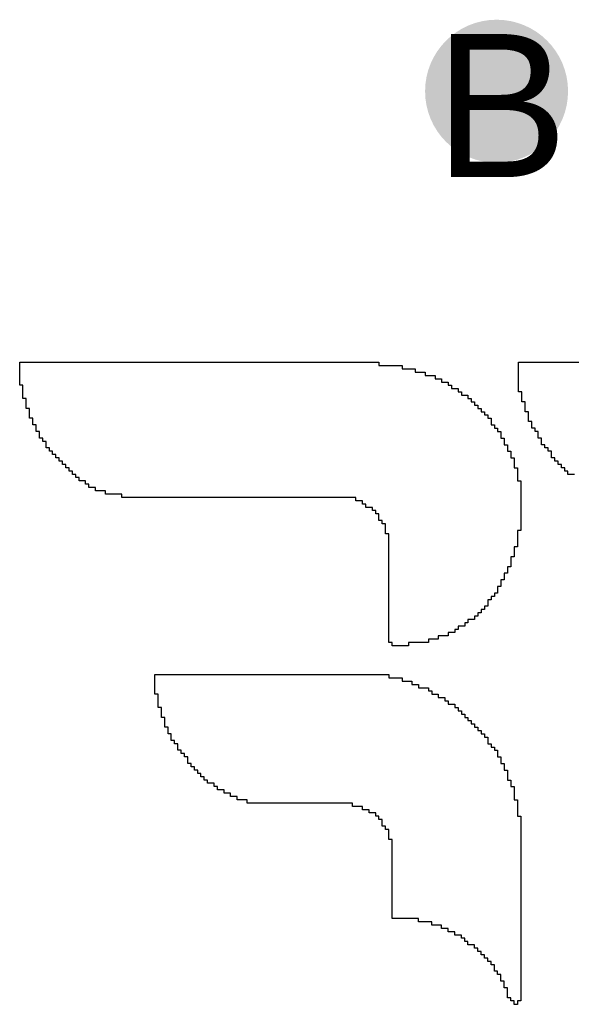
# Model space of a CAD drawing. Header units: millimetres. Extents: x -1.67 to 3.42, y -2.81 to 3.27.
# Tile 13 of 37: x 0.6048 to 0.682, y 0.3974 to 0.535. Entities that reach past the tile are written whole.
import ezdxf

# ---------------------------------------------------------------- set-up
doc = ezdxf.new("R2010")
doc.units = ezdxf.units.MM
doc.header["$MEASUREMENT"] = 0
for name, color, linetype in [('BottomLayer', 5, 'Continuous'), ('DrillDrawing', 1, 'Continuous'), ('TopLayer', 1, 'Continuous'), ('TopOverlay', 2, 'Continuous'), ('TopSolder', 216, 'Continuous')]:
    doc.layers.add(name, color=color, linetype=linetype)
doc.styles.add('Arial', font='arial.ttf', dxfattribs={"height": 0.2})

msp = doc.modelspace()

# ---------------------------------------------------------------- hatches: boundary and pattern name
at = {"layer": 'BottomLayer'}
h = msp.add_hatch(color=5, dxfattribs=at)
edge = h.paths.add_edge_path()
edge.add_arc((0.6715, 0.525), 0.01, 0, 360)
at = {"layer": 'TopLayer'}
h = msp.add_hatch(color=1, dxfattribs=at)
edge = h.paths.add_edge_path()
edge.add_arc((0.6715, 0.525), 0.01, 0, 360)
at = {"layer": 'TopSolder'}
h = msp.add_hatch(color=216, dxfattribs=at)
edge = h.paths.add_edge_path()
edge.add_arc((0.6715, 0.525), 0.006, 0, 360)

# ---------------------------------------------------------------- linework, layer by layer
at = {"layer": 'TopOverlay'}
for p, q in [((0.60479, 0.48666), (0.60479, 0.48712)), ((0.60479, 0.48712), (0.65505, 0.48712)), ((0.60479, 0.4862), (0.60479, 0.48666)), ((0.60479, 0.48573), (0.60479, 0.4862)), ((0.65505, 0.48712), (0.65505, 0.48666)), ((0.65505, 0.48666), (0.65828, 0.48666)), ((0.65828, 0.48666), (0.65828, 0.4862)), ((0.65828, 0.4862), (0.66012, 0.4862)), ((0.66012, 0.4862), (0.66012, 0.48573)), ((0.67457, 0.48666), (0.67457, 0.48712)), ((0.67457, 0.48712), (0.72437, 0.48712)), ((0.67457, 0.4862), (0.67457, 0.48666)), ((0.67457, 0.48573), (0.67457, 0.4862)), ((0.60479, 0.48527), (0.60479, 0.48573)), ((0.60479, 0.48481), (0.60479, 0.48527)), ((0.60479, 0.48435), (0.60479, 0.48481)), ((0.66012, 0.48573), (0.6615, 0.48573)), ((0.6615, 0.48573), (0.6615, 0.48527)), ((0.6615, 0.48527), (0.66289, 0.48527)), ((0.66289, 0.48527), (0.66289, 0.48481)), ((0.66289, 0.48481), (0.66381, 0.48481)), ((0.66381, 0.48481), (0.66381, 0.48435)), ((0.67457, 0.48527), (0.67457, 0.48573)), ((0.67457, 0.48481), (0.67457, 0.48527)), ((0.67457, 0.48435), (0.67457, 0.48481)), ((0.60479, 0.48389), (0.60479, 0.48435)), ((0.60525, 0.48389), (0.60479, 0.48389)), ((0.60525, 0.48343), (0.60525, 0.48389)), ((0.60525, 0.48297), (0.60525, 0.48343)), ((0.66381, 0.48435), (0.66473, 0.48435)), ((0.66473, 0.48435), (0.66473, 0.48389)), ((0.66473, 0.48389), (0.66519, 0.48389)), ((0.66519, 0.48389), (0.66519, 0.48343)), ((0.66519, 0.48343), (0.66611, 0.48343)), ((0.66611, 0.48343), (0.66611, 0.48297)), ((0.67457, 0.48389), (0.67457, 0.48435)), ((0.67457, 0.48343), (0.67457, 0.48389)), ((0.67457, 0.48297), (0.67457, 0.48343)), ((0.60525, 0.48251), (0.60525, 0.48297)), ((0.60525, 0.48205), (0.60525, 0.48251)), ((0.60571, 0.48205), (0.60525, 0.48205)), ((0.60571, 0.48158), (0.60571, 0.48205)), ((0.66611, 0.48297), (0.66658, 0.48297)), ((0.66658, 0.48297), (0.66658, 0.48251)), ((0.66658, 0.48251), (0.6675, 0.48251)), ((0.6675, 0.48251), (0.6675, 0.48205)), ((0.6675, 0.48205), (0.66796, 0.48205)), ((0.66796, 0.48205), (0.66796, 0.48158)), ((0.67503, 0.48297), (0.67457, 0.48297)), ((0.67503, 0.48251), (0.67503, 0.48297)), ((0.67503, 0.48205), (0.67503, 0.48251)), ((0.67503, 0.48158), (0.67503, 0.48205)), ((0.60571, 0.48112), (0.60571, 0.48158)), ((0.60571, 0.48066), (0.60571, 0.48112)), ((0.60617, 0.48066), (0.60571, 0.48066)), ((0.60617, 0.4802), (0.60617, 0.48066)), ((0.66796, 0.48158), (0.66842, 0.48158)), ((0.66842, 0.48158), (0.66842, 0.48112)), ((0.66842, 0.48112), (0.66888, 0.48112)), ((0.66888, 0.48112), (0.66888, 0.48066)), ((0.66888, 0.48066), (0.66934, 0.48066)), ((0.66934, 0.48066), (0.66934, 0.4802)), ((0.67549, 0.48158), (0.67503, 0.48158)), ((0.67549, 0.48112), (0.67549, 0.48158)), ((0.67549, 0.48066), (0.67549, 0.48112)), ((0.67549, 0.4802), (0.67549, 0.48066)), ((0.60617, 0.47974), (0.60617, 0.4802)), ((0.60617, 0.47928), (0.60617, 0.47974)), ((0.60663, 0.47928), (0.60617, 0.47928)), ((0.60663, 0.47882), (0.60663, 0.47928)), ((0.66934, 0.4802), (0.6698, 0.4802)), ((0.6698, 0.4802), (0.6698, 0.47974)), ((0.6698, 0.47974), (0.67026, 0.47974)), ((0.67026, 0.47974), (0.67026, 0.47928)), ((0.67026, 0.47928), (0.67073, 0.47928)), ((0.67073, 0.47928), (0.67073, 0.47882)), ((0.67595, 0.4802), (0.67549, 0.4802)), ((0.67595, 0.47974), (0.67595, 0.4802)), ((0.67595, 0.47928), (0.67595, 0.47974)), ((0.67595, 0.47882), (0.67595, 0.47928)), ((0.60663, 0.47836), (0.60663, 0.47882)), ((0.60709, 0.47836), (0.60663, 0.47836)), ((0.60709, 0.4779), (0.60709, 0.47836)), ((0.60709, 0.47744), (0.60709, 0.4779)), ((0.67073, 0.47882), (0.67073, 0.47836)), ((0.67073, 0.47836), (0.67119, 0.47836)), ((0.67119, 0.47836), (0.67119, 0.4779)), ((0.67119, 0.4779), (0.67165, 0.4779)), ((0.67165, 0.4779), (0.67165, 0.47743)), ((0.67641, 0.47882), (0.67595, 0.47882)), ((0.67641, 0.47836), (0.67641, 0.47882)), ((0.67641, 0.4779), (0.67641, 0.47836)), ((0.67688, 0.4779), (0.67641, 0.4779)), ((0.67688, 0.47744), (0.67688, 0.4779)), ((0.60756, 0.47743), (0.60709, 0.47744)), ((0.60756, 0.47697), (0.60756, 0.47743)), ((0.60756, 0.47651), (0.60756, 0.47697)), ((0.60802, 0.47651), (0.60756, 0.47651)), ((0.60802, 0.47605), (0.60802, 0.47651)), ((0.67165, 0.47743), (0.67211, 0.47744)), ((0.67211, 0.47744), (0.67211, 0.47697)), ((0.67211, 0.47697), (0.67211, 0.47651)), ((0.67211, 0.47651), (0.67257, 0.47651)), ((0.67257, 0.47651), (0.67257, 0.47605)), ((0.67734, 0.47744), (0.67688, 0.47744)), ((0.67734, 0.47697), (0.67734, 0.47744)), ((0.67734, 0.47651), (0.67734, 0.47697)), ((0.6778, 0.47651), (0.67734, 0.47651)), ((0.6778, 0.47605), (0.6778, 0.47651)), ((0.60848, 0.47605), (0.60802, 0.47605)), ((0.60848, 0.47559), (0.60848, 0.47605)), ((0.60848, 0.47513), (0.60848, 0.47559)), ((0.60894, 0.47513), (0.60848, 0.47513)), ((0.60894, 0.47467), (0.60894, 0.47513)), ((0.67257, 0.47605), (0.67257, 0.47559)), ((0.67257, 0.47559), (0.67303, 0.47559)), ((0.67303, 0.47559), (0.67303, 0.47513)), ((0.67303, 0.47513), (0.67303, 0.47467)), ((0.6778, 0.47559), (0.6778, 0.47605)), ((0.67826, 0.47559), (0.6778, 0.47559)), ((0.67826, 0.47513), (0.67826, 0.47559)), ((0.67872, 0.47513), (0.67826, 0.47513)), ((0.67872, 0.47467), (0.67872, 0.47513)), ((0.6094, 0.47467), (0.60894, 0.47467)), ((0.6094, 0.47421), (0.6094, 0.47467)), ((0.60986, 0.47421), (0.6094, 0.47421)), ((0.60986, 0.47375), (0.60986, 0.47421)), ((0.61032, 0.47375), (0.60986, 0.47375)), ((0.61032, 0.47329), (0.61032, 0.47375)), ((0.67303, 0.47467), (0.67349, 0.47467)), ((0.67349, 0.47467), (0.67349, 0.47421)), ((0.67349, 0.47421), (0.67349, 0.47375)), ((0.67349, 0.47375), (0.67395, 0.47375)), ((0.67395, 0.47375), (0.67395, 0.47329)), ((0.67918, 0.47467), (0.67872, 0.47467)), ((0.67918, 0.47421), (0.67918, 0.47467)), ((0.67918, 0.47375), (0.67918, 0.47421)), ((0.67964, 0.47375), (0.67918, 0.47375)), ((0.67964, 0.47329), (0.67964, 0.47375)), ((0.61078, 0.47329), (0.61032, 0.47329)), ((0.61078, 0.47282), (0.61078, 0.47329)), ((0.61124, 0.47282), (0.61078, 0.47282)), ((0.61124, 0.47236), (0.61124, 0.47282)), ((0.61171, 0.47236), (0.61124, 0.47236)), ((0.61171, 0.4719), (0.61171, 0.47236)), ((0.67395, 0.47329), (0.67395, 0.47282)), ((0.67395, 0.47282), (0.67395, 0.47236)), ((0.67395, 0.47236), (0.67441, 0.47236)), ((0.67441, 0.47236), (0.67441, 0.4719)), ((0.6801, 0.47329), (0.67964, 0.47329)), ((0.6801, 0.47282), (0.6801, 0.47329)), ((0.68056, 0.47282), (0.6801, 0.47282)), ((0.68056, 0.47236), (0.68056, 0.47282)), ((0.68103, 0.47236), (0.68056, 0.47236)), ((0.68103, 0.4719), (0.68103, 0.47236)), ((0.61217, 0.4719), (0.61171, 0.4719)), ((0.61217, 0.47144), (0.61217, 0.4719)), ((0.61263, 0.47144), (0.61217, 0.47144)), ((0.61263, 0.47098), (0.61263, 0.47144)), ((0.61309, 0.47098), (0.61263, 0.47098)), ((0.61309, 0.47052), (0.61309, 0.47098)), ((0.67441, 0.4719), (0.67441, 0.47144)), ((0.67441, 0.47144), (0.67441, 0.47098)), ((0.67441, 0.47098), (0.67441, 0.47052)), ((0.68149, 0.4719), (0.68103, 0.4719)), ((0.68149, 0.47144), (0.68149, 0.4719)), ((0.68241, 0.47144), (0.68149, 0.47144)), ((0.61401, 0.47052), (0.61309, 0.47052)), ((0.61401, 0.47006), (0.61401, 0.47052)), ((0.61447, 0.47006), (0.61401, 0.47006)), ((0.61447, 0.4696), (0.61447, 0.47006)), ((0.61539, 0.4696), (0.61447, 0.4696)), ((0.61539, 0.46914), (0.61539, 0.4696)), ((0.67441, 0.47052), (0.67488, 0.47052)), ((0.67488, 0.47052), (0.67488, 0.47006)), ((0.67488, 0.47006), (0.67488, 0.4696)), ((0.67488, 0.4696), (0.67488, 0.46914)), ((0.61678, 0.46914), (0.61539, 0.46914)), ((0.61678, 0.46867), (0.61678, 0.46914)), ((0.61908, 0.46867), (0.61678, 0.46867)), ((0.61908, 0.46821), (0.61908, 0.46867)), ((0.65182, 0.46821), (0.61908, 0.46821)), ((0.65182, 0.46775), (0.65182, 0.46821)), ((0.67488, 0.46914), (0.67488, 0.46867)), ((0.67488, 0.46867), (0.67488, 0.46821)), ((0.67488, 0.46821), (0.67488, 0.46775)), ((0.65274, 0.46775), (0.65182, 0.46775)), ((0.65274, 0.46729), (0.65274, 0.46775)), ((0.6532, 0.46729), (0.65274, 0.46729)), ((0.6532, 0.46683), (0.6532, 0.46729)), ((0.65413, 0.46683), (0.6532, 0.46683)), ((0.65413, 0.46637), (0.65413, 0.46683)), ((0.67488, 0.46775), (0.67488, 0.46729)), ((0.67488, 0.46729), (0.67488, 0.46683)), ((0.67488, 0.46683), (0.67488, 0.46637)), ((0.65459, 0.46637), (0.65413, 0.46637)), ((0.65459, 0.46591), (0.65459, 0.46637)), ((0.65505, 0.46591), (0.65459, 0.46591)), ((0.65505, 0.46545), (0.65505, 0.46591)), ((0.65505, 0.46499), (0.65505, 0.46545)), ((0.67488, 0.46637), (0.67488, 0.46591)), ((0.67488, 0.46591), (0.67488, 0.46545)), ((0.67488, 0.46545), (0.67488, 0.46499)), ((0.65551, 0.46499), (0.65505, 0.46499)), ((0.65551, 0.46452), (0.65551, 0.46499)), ((0.65597, 0.46452), (0.65551, 0.46452)), ((0.65597, 0.46406), (0.65597, 0.46452)), ((0.65597, 0.4636), (0.65597, 0.46406)), ((0.67488, 0.46499), (0.67488, 0.46452)), ((0.67488, 0.46452), (0.67488, 0.46406)), ((0.67488, 0.46406), (0.67488, 0.4636)), ((0.65597, 0.46314), (0.65597, 0.4636)), ((0.65643, 0.46314), (0.65597, 0.46314)), ((0.65643, 0.46268), (0.65643, 0.46314)), ((0.65643, 0.46222), (0.65643, 0.46268)), ((0.67488, 0.4636), (0.67441, 0.4636)), ((0.67441, 0.4636), (0.67441, 0.46314)), ((0.67441, 0.46314), (0.67441, 0.46268)), ((0.67441, 0.46268), (0.67441, 0.46222)), ((0.65643, 0.46176), (0.65643, 0.46222)), ((0.65643, 0.4613), (0.65643, 0.46176)), ((0.65643, 0.46084), (0.65643, 0.4613)), ((0.67441, 0.4613), (0.67395, 0.4613)), ((0.67395, 0.4613), (0.67395, 0.46084)), ((0.67441, 0.46222), (0.67441, 0.46176)), ((0.67441, 0.46176), (0.67441, 0.4613)), ((0.65643, 0.46037), (0.65643, 0.46084)), ((0.65643, 0.45991), (0.65643, 0.46037)), ((0.65643, 0.45945), (0.65643, 0.45991)), ((0.67395, 0.45991), (0.67349, 0.45991)), ((0.67349, 0.45991), (0.67349, 0.45945)), ((0.67395, 0.46084), (0.67395, 0.46037)), ((0.67395, 0.46037), (0.67395, 0.45991)), ((0.65643, 0.45899), (0.65643, 0.45945)), ((0.65643, 0.45853), (0.65643, 0.45899)), ((0.65643, 0.45807), (0.65643, 0.45853)), ((0.67349, 0.45853), (0.67303, 0.45853)), ((0.67303, 0.45853), (0.67303, 0.45807)), ((0.67349, 0.45945), (0.67349, 0.45899)), ((0.67349, 0.45899), (0.67349, 0.45853)), ((0.65643, 0.45761), (0.65643, 0.45807)), ((0.65643, 0.45715), (0.65643, 0.45761)), ((0.65643, 0.45669), (0.65643, 0.45715)), ((0.67303, 0.45761), (0.67257, 0.45761)), ((0.67257, 0.45761), (0.67257, 0.45715)), ((0.67257, 0.45715), (0.67257, 0.45669)), ((0.67303, 0.45807), (0.67303, 0.45761)), ((0.65643, 0.45622), (0.65643, 0.45669)), ((0.65643, 0.45576), (0.65643, 0.45622)), ((0.65643, 0.4553), (0.65643, 0.45576)), ((0.67211, 0.45576), (0.67165, 0.45576)), ((0.67165, 0.45576), (0.67165, 0.4553)), ((0.67257, 0.45669), (0.67211, 0.45669)), ((0.67211, 0.45669), (0.67211, 0.45622)), ((0.67211, 0.45622), (0.67211, 0.45576)), ((0.65643, 0.45484), (0.65643, 0.4553)), ((0.65643, 0.45438), (0.65643, 0.45484)), ((0.65643, 0.45392), (0.65643, 0.45438)), ((0.67119, 0.45438), (0.67073, 0.45438)), ((0.67073, 0.45438), (0.67073, 0.45392)), ((0.67165, 0.45484), (0.67119, 0.45484)), ((0.67119, 0.45484), (0.67119, 0.45438)), ((0.67165, 0.4553), (0.67165, 0.45484)), ((0.65643, 0.45346), (0.65643, 0.45392)), ((0.65643, 0.453), (0.65643, 0.45346)), ((0.65643, 0.45254), (0.65643, 0.453)), ((0.67026, 0.453), (0.6698, 0.453)), ((0.6698, 0.453), (0.6698, 0.45254)), ((0.67073, 0.45392), (0.67026, 0.45392)), ((0.67026, 0.45392), (0.67026, 0.45346)), ((0.67026, 0.45346), (0.67026, 0.453)), ((0.65643, 0.45207), (0.65643, 0.45254)), ((0.65643, 0.45161), (0.65643, 0.45207)), ((0.65643, 0.45115), (0.65643, 0.45161)), ((0.66888, 0.45161), (0.66842, 0.45161)), ((0.66842, 0.45161), (0.66842, 0.45115)), ((0.66934, 0.45207), (0.66888, 0.45207)), ((0.66888, 0.45207), (0.66888, 0.45161)), ((0.6698, 0.45254), (0.66934, 0.45254)), ((0.66934, 0.45254), (0.66934, 0.45207)), ((0.65643, 0.45069), (0.65643, 0.45115)), ((0.65643, 0.45023), (0.65643, 0.45069)), ((0.65643, 0.44977), (0.65643, 0.45023)), ((0.66704, 0.45023), (0.66611, 0.45023)), ((0.66611, 0.45023), (0.66611, 0.44977)), ((0.6675, 0.45069), (0.66704, 0.45069)), ((0.66704, 0.45069), (0.66704, 0.45023)), ((0.66842, 0.45115), (0.6675, 0.45115)), ((0.6675, 0.45115), (0.6675, 0.45069)), ((0.65643, 0.44931), (0.65643, 0.44977)), ((0.65643, 0.44885), (0.65643, 0.44931)), ((0.65643, 0.44839), (0.65643, 0.44885)), ((0.66473, 0.44885), (0.66335, 0.44885)), ((0.66335, 0.44885), (0.66335, 0.44839)), ((0.66565, 0.44931), (0.66473, 0.44931)), ((0.66473, 0.44931), (0.66473, 0.44885)), ((0.66611, 0.44977), (0.66565, 0.44977)), ((0.66565, 0.44977), (0.66565, 0.44931)), ((0.65643, 0.44793), (0.65643, 0.44839)), ((0.65689, 0.44793), (0.65643, 0.44793)), ((0.65689, 0.44746), (0.65689, 0.44793)), ((0.6592, 0.44746), (0.65689, 0.44746)), ((0.66196, 0.44793), (0.6592, 0.44793)), ((0.6592, 0.44793), (0.6592, 0.44746)), ((0.66335, 0.44839), (0.66196, 0.44839)), ((0.66196, 0.44839), (0.66196, 0.44793)), ((0.62369, 0.443), (0.62369, 0.44346)), ((0.62369, 0.44346), (0.65643, 0.44346)), ((0.65643, 0.44346), (0.65643, 0.443)), ((0.62369, 0.44254), (0.62369, 0.443)), ((0.62369, 0.44208), (0.62369, 0.44254)), ((0.62369, 0.44162), (0.62369, 0.44208)), ((0.65643, 0.443), (0.65828, 0.443)), ((0.65828, 0.443), (0.65828, 0.44254)), ((0.65828, 0.44254), (0.65966, 0.44254)), ((0.65966, 0.44254), (0.65966, 0.44208)), ((0.65966, 0.44208), (0.66058, 0.44208)), ((0.66058, 0.44208), (0.66058, 0.44162)), ((0.62369, 0.44116), (0.62369, 0.44162)), ((0.62369, 0.4407), (0.62369, 0.44116)), ((0.62416, 0.4407), (0.62369, 0.4407)), ((0.62416, 0.44024), (0.62416, 0.4407)), ((0.66058, 0.44162), (0.66196, 0.44162)), ((0.66196, 0.44162), (0.66196, 0.44116)), ((0.66196, 0.44116), (0.66243, 0.44116)), ((0.66243, 0.44116), (0.66243, 0.4407)), ((0.66243, 0.4407), (0.66335, 0.4407)), ((0.66335, 0.4407), (0.66335, 0.44024)), ((0.62416, 0.43978), (0.62416, 0.44024)), ((0.62416, 0.43931), (0.62416, 0.43978)), ((0.62416, 0.43885), (0.62416, 0.43931)), ((0.66335, 0.44024), (0.66427, 0.44024)), ((0.66427, 0.44024), (0.66427, 0.43978)), ((0.66427, 0.43978), (0.66473, 0.43978)), ((0.66473, 0.43978), (0.66473, 0.43931)), ((0.66473, 0.43931), (0.66565, 0.43931)), ((0.66565, 0.43931), (0.66565, 0.43885)), ((0.62462, 0.43885), (0.62416, 0.43885)), ((0.62462, 0.43839), (0.62462, 0.43885)), ((0.62462, 0.43793), (0.62462, 0.43839)), ((0.62462, 0.43747), (0.62462, 0.43793)), ((0.66565, 0.43885), (0.66611, 0.43885)), ((0.66611, 0.43885), (0.66611, 0.43839)), ((0.66611, 0.43839), (0.66658, 0.43839)), ((0.66658, 0.43839), (0.66658, 0.43793)), ((0.66658, 0.43793), (0.66704, 0.43793)), ((0.66704, 0.43793), (0.66704, 0.43747)), ((0.62508, 0.43747), (0.62462, 0.43747)), ((0.62508, 0.43701), (0.62508, 0.43747)), ((0.62508, 0.43655), (0.62508, 0.43701)), ((0.62508, 0.43609), (0.62508, 0.43655)), ((0.66704, 0.43747), (0.6675, 0.43747)), ((0.6675, 0.43747), (0.6675, 0.43701)), ((0.6675, 0.43701), (0.66796, 0.43701)), ((0.66796, 0.43701), (0.66796, 0.43655)), ((0.66796, 0.43655), (0.66842, 0.43655)), ((0.66842, 0.43655), (0.66842, 0.43609)), ((0.62554, 0.43609), (0.62508, 0.43609)), ((0.62554, 0.43563), (0.62554, 0.43609)), ((0.62554, 0.43516), (0.62554, 0.43563)), ((0.626, 0.43516), (0.62554, 0.43516)), ((0.626, 0.4347), (0.626, 0.43516)), ((0.66842, 0.43609), (0.66888, 0.43609)), ((0.66888, 0.43609), (0.66888, 0.43563)), ((0.66888, 0.43563), (0.66934, 0.43563)), ((0.66934, 0.43563), (0.66934, 0.43516)), ((0.66934, 0.43516), (0.6698, 0.43516)), ((0.6698, 0.43516), (0.6698, 0.4347)), ((0.626, 0.43424), (0.626, 0.4347)), ((0.62646, 0.43424), (0.626, 0.43424)), ((0.62646, 0.43378), (0.62646, 0.43424)), ((0.62692, 0.43378), (0.62646, 0.43378)), ((0.62692, 0.43332), (0.62692, 0.43378)), ((0.6698, 0.4347), (0.67026, 0.4347)), ((0.67026, 0.4347), (0.67026, 0.43424)), ((0.67026, 0.43424), (0.67026, 0.43378)), ((0.67026, 0.43378), (0.67073, 0.43378)), ((0.67073, 0.43378), (0.67073, 0.43332)), ((0.62692, 0.43286), (0.62692, 0.43332)), ((0.62738, 0.43286), (0.62692, 0.43286)), ((0.62738, 0.4324), (0.62738, 0.43286)), ((0.62784, 0.4324), (0.62738, 0.4324)), ((0.62784, 0.43194), (0.62784, 0.4324)), ((0.67073, 0.43332), (0.67119, 0.43332)), ((0.67119, 0.43332), (0.67119, 0.43286)), ((0.67119, 0.43286), (0.67165, 0.43286)), ((0.67165, 0.43286), (0.67165, 0.4324)), ((0.67165, 0.4324), (0.67165, 0.43194)), ((0.6283, 0.43194), (0.62784, 0.43194)), ((0.6283, 0.43148), (0.6283, 0.43194)), ((0.6283, 0.43101), (0.6283, 0.43148)), ((0.62877, 0.43101), (0.6283, 0.43101)), ((0.62877, 0.43055), (0.62877, 0.43101)), ((0.67165, 0.43194), (0.67211, 0.43194)), ((0.67211, 0.43194), (0.67211, 0.43148)), ((0.67211, 0.43148), (0.67211, 0.43101)), ((0.67211, 0.43101), (0.67257, 0.43101)), ((0.67257, 0.43101), (0.67257, 0.43055)), ((0.62923, 0.43055), (0.62877, 0.43055)), ((0.62923, 0.43009), (0.62923, 0.43055)), ((0.62969, 0.43009), (0.62923, 0.43009)), ((0.62969, 0.42963), (0.62969, 0.43009)), ((0.63015, 0.42963), (0.62969, 0.42963)), ((0.63015, 0.42917), (0.63015, 0.42963)), ((0.67257, 0.43055), (0.67257, 0.43009)), ((0.67257, 0.43009), (0.67303, 0.43009)), ((0.67303, 0.43009), (0.67303, 0.42963)), ((0.67303, 0.42963), (0.67303, 0.42917)), ((0.63061, 0.42917), (0.63015, 0.42917)), ((0.63061, 0.42871), (0.63061, 0.42917)), ((0.63107, 0.42871), (0.63061, 0.42871)), ((0.63107, 0.42825), (0.63107, 0.42871)), ((0.63199, 0.42825), (0.63107, 0.42825)), ((0.63199, 0.42779), (0.63199, 0.42825)), ((0.67303, 0.42917), (0.67303, 0.42871)), ((0.67303, 0.42871), (0.67349, 0.42871)), ((0.67349, 0.42871), (0.67349, 0.42825)), ((0.67349, 0.42825), (0.67349, 0.42779)), ((0.63245, 0.42779), (0.63199, 0.42779)), ((0.63245, 0.42733), (0.63245, 0.42779)), ((0.63338, 0.42733), (0.63245, 0.42733)), ((0.63338, 0.42686), (0.63338, 0.42733)), ((0.6343, 0.42686), (0.63338, 0.42686)), ((0.6343, 0.4264), (0.6343, 0.42686)), ((0.67349, 0.42779), (0.67395, 0.42779)), ((0.67395, 0.42779), (0.67395, 0.42733)), ((0.67395, 0.42733), (0.67395, 0.42686)), ((0.67395, 0.42686), (0.67395, 0.4264)), ((0.63522, 0.4264), (0.6343, 0.4264)), ((0.63522, 0.42594), (0.63522, 0.4264)), ((0.6366, 0.42594), (0.63522, 0.42594)), ((0.6366, 0.42548), (0.6366, 0.42594)), ((0.65136, 0.42548), (0.6366, 0.42548)), ((0.65136, 0.42502), (0.65136, 0.42548)), ((0.67395, 0.4264), (0.67395, 0.42594)), ((0.67395, 0.42594), (0.67441, 0.42594)), ((0.67441, 0.42594), (0.67441, 0.42548)), ((0.67441, 0.42548), (0.67441, 0.42502)), ((0.65274, 0.42502), (0.65136, 0.42502)), ((0.65274, 0.42456), (0.65274, 0.42502)), ((0.65367, 0.42456), (0.65274, 0.42456)), ((0.65367, 0.4241), (0.65367, 0.42456)), ((0.65459, 0.4241), (0.65367, 0.4241)), ((0.65459, 0.42364), (0.65459, 0.4241)), ((0.67441, 0.42502), (0.67441, 0.42456)), ((0.67441, 0.42456), (0.67441, 0.4241)), ((0.67441, 0.4241), (0.67441, 0.42364)), ((0.65505, 0.42364), (0.65459, 0.42364)), ((0.65505, 0.42318), (0.65505, 0.42364)), ((0.65551, 0.42318), (0.65505, 0.42318)), ((0.65551, 0.42271), (0.65551, 0.42318)), ((0.65551, 0.42225), (0.65551, 0.42271)), ((0.67441, 0.42364), (0.67488, 0.42364)), ((0.67488, 0.42364), (0.67488, 0.42318)), ((0.67488, 0.42318), (0.67488, 0.42271)), ((0.67488, 0.42271), (0.67488, 0.42225)), ((0.65597, 0.42225), (0.65551, 0.42225)), ((0.65597, 0.42179), (0.65597, 0.42225)), ((0.65643, 0.42179), (0.65597, 0.42179)), ((0.65643, 0.42133), (0.65643, 0.42179)), ((0.65643, 0.42087), (0.65643, 0.42133)), ((0.67488, 0.42225), (0.67488, 0.42179)), ((0.67488, 0.42179), (0.67488, 0.42133)), ((0.67488, 0.42133), (0.67488, 0.42087)), ((0.65643, 0.42041), (0.65643, 0.42087)), ((0.65689, 0.42041), (0.65643, 0.42041)), ((0.65689, 0.41995), (0.65689, 0.42041)), ((0.65689, 0.41949), (0.65689, 0.41995)), ((0.67488, 0.42087), (0.67488, 0.42041)), ((0.67488, 0.42041), (0.67488, 0.41995)), ((0.67488, 0.41995), (0.67488, 0.41949)), ((0.65689, 0.41903), (0.65689, 0.41949)), ((0.65689, 0.41856), (0.65689, 0.41903)), ((0.65689, 0.4181), (0.65689, 0.41856)), ((0.67488, 0.41949), (0.67488, 0.41903)), ((0.67488, 0.41903), (0.67488, 0.41856)), ((0.67488, 0.41856), (0.67488, 0.4181)), ((0.65689, 0.41764), (0.65689, 0.4181)), ((0.65689, 0.41718), (0.65689, 0.41764)), ((0.65689, 0.41672), (0.65689, 0.41718)), ((0.67488, 0.4181), (0.67488, 0.41764)), ((0.67488, 0.41764), (0.67488, 0.41718)), ((0.67488, 0.41718), (0.67488, 0.41672)), ((0.65689, 0.41626), (0.65689, 0.41672)), ((0.65689, 0.4158), (0.65689, 0.41626)), ((0.65689, 0.41534), (0.65689, 0.4158)), ((0.67488, 0.41672), (0.67488, 0.41626)), ((0.67488, 0.41626), (0.67488, 0.4158)), ((0.67488, 0.4158), (0.67488, 0.41534)), ((0.65689, 0.41488), (0.65689, 0.41534)), ((0.65689, 0.41441), (0.65689, 0.41488)), ((0.65689, 0.41395), (0.65689, 0.41441)), ((0.67488, 0.41534), (0.67488, 0.41488)), ((0.67488, 0.41488), (0.67488, 0.41441)), ((0.67488, 0.41441), (0.67488, 0.41395)), ((0.65689, 0.41349), (0.65689, 0.41395)), ((0.65689, 0.41303), (0.65689, 0.41349)), ((0.65689, 0.41257), (0.65689, 0.41303)), ((0.67488, 0.41395), (0.67488, 0.41349)), ((0.67488, 0.41349), (0.67488, 0.41303)), ((0.67488, 0.41303), (0.67488, 0.41257)), ((0.65689, 0.41211), (0.65689, 0.41257)), ((0.65689, 0.41165), (0.65689, 0.41211)), ((0.65689, 0.41119), (0.65689, 0.41165)), ((0.67488, 0.41257), (0.67488, 0.41211)), ((0.67488, 0.41211), (0.67488, 0.41165)), ((0.67488, 0.41165), (0.67488, 0.41119)), ((0.65689, 0.41073), (0.65689, 0.41119)), ((0.65689, 0.41027), (0.65689, 0.41073)), ((0.65689, 0.4098), (0.65689, 0.41027)), ((0.67488, 0.41119), (0.67488, 0.41073)), ((0.67488, 0.41073), (0.67488, 0.41027)), ((0.67488, 0.41027), (0.67488, 0.4098)), ((0.65689, 0.40934), (0.65689, 0.4098)), ((0.66058, 0.40934), (0.65689, 0.40934)), ((0.66058, 0.40888), (0.66058, 0.40934)), ((0.66243, 0.40888), (0.66058, 0.40888)), ((0.66243, 0.40842), (0.66243, 0.40888)), ((0.67488, 0.4098), (0.67488, 0.40934)), ((0.67488, 0.40934), (0.67488, 0.40888)), ((0.67488, 0.40888), (0.67488, 0.40842)), ((0.66381, 0.40842), (0.66243, 0.40842)), ((0.66381, 0.40796), (0.66381, 0.40842)), ((0.66473, 0.40796), (0.66381, 0.40796)), ((0.66473, 0.4075), (0.66473, 0.40796)), ((0.66565, 0.4075), (0.66473, 0.4075)), ((0.66565, 0.40704), (0.66565, 0.4075)), ((0.67488, 0.40842), (0.67488, 0.40796)), ((0.67488, 0.40796), (0.67488, 0.4075)), ((0.67488, 0.4075), (0.67488, 0.40704)), ((0.66658, 0.40704), (0.66565, 0.40704)), ((0.66658, 0.40658), (0.66658, 0.40704)), ((0.66704, 0.40658), (0.66658, 0.40658)), ((0.66704, 0.40612), (0.66704, 0.40658)), ((0.6675, 0.40612), (0.66704, 0.40612)), ((0.6675, 0.40565), (0.6675, 0.40612)), ((0.67488, 0.40704), (0.67488, 0.40658)), ((0.67488, 0.40658), (0.67488, 0.40612)), ((0.67488, 0.40612), (0.67488, 0.40565)), ((0.66842, 0.40565), (0.6675, 0.40565)), ((0.66842, 0.40519), (0.66842, 0.40565)), ((0.66888, 0.40519), (0.66842, 0.40519)), ((0.66888, 0.40473), (0.66888, 0.40519)), ((0.66934, 0.40473), (0.66888, 0.40473)), ((0.66934, 0.40427), (0.66934, 0.40473)), ((0.67488, 0.40565), (0.67488, 0.40519)), ((0.67488, 0.40519), (0.67488, 0.40473)), ((0.67488, 0.40473), (0.67488, 0.40427)), ((0.6698, 0.40427), (0.66934, 0.40427)), ((0.6698, 0.40381), (0.6698, 0.40427)), ((0.67026, 0.40381), (0.6698, 0.40381)), ((0.67026, 0.40335), (0.67026, 0.40381)), ((0.67073, 0.40335), (0.67026, 0.40335)), ((0.67073, 0.40289), (0.67073, 0.40335)), ((0.67488, 0.40427), (0.67488, 0.40381)), ((0.67488, 0.40381), (0.67488, 0.40335)), ((0.67488, 0.40335), (0.67488, 0.40289)), ((0.67119, 0.40289), (0.67073, 0.40289)), ((0.67119, 0.40243), (0.67119, 0.40289)), ((0.67119, 0.40197), (0.67119, 0.40243)), ((0.67165, 0.40197), (0.67119, 0.40197)), ((0.67165, 0.4015), (0.67165, 0.40197)), ((0.67488, 0.40289), (0.67488, 0.40243)), ((0.67488, 0.40243), (0.67488, 0.40197)), ((0.67488, 0.40197), (0.67488, 0.4015)), ((0.67211, 0.4015), (0.67165, 0.4015)), ((0.67211, 0.40104), (0.67211, 0.4015)), ((0.67211, 0.40058), (0.67211, 0.40104)), ((0.67257, 0.40058), (0.67211, 0.40058)), ((0.67257, 0.40012), (0.67257, 0.40058)), ((0.67488, 0.4015), (0.67488, 0.40104)), ((0.67488, 0.40104), (0.67488, 0.40058)), ((0.67488, 0.40058), (0.67488, 0.40012)), ((0.67257, 0.39966), (0.67257, 0.40012)), ((0.67303, 0.39966), (0.67257, 0.39966)), ((0.67303, 0.3992), (0.67303, 0.39966)), ((0.67303, 0.39874), (0.67303, 0.3992)), ((0.67488, 0.40012), (0.67488, 0.39966)), ((0.67488, 0.39966), (0.67488, 0.3992)), ((0.67488, 0.3992), (0.67488, 0.39874)), ((0.67303, 0.39828), (0.67303, 0.39874)), ((0.67349, 0.39828), (0.67303, 0.39828)), ((0.67349, 0.39782), (0.67349, 0.39828)), ((0.67395, 0.39782), (0.67349, 0.39782)), ((0.67395, 0.39735), (0.67395, 0.39782)), ((0.67488, 0.39782), (0.67441, 0.39782)), ((0.67441, 0.39782), (0.67441, 0.39735)), ((0.67488, 0.39874), (0.67488, 0.39828)), ((0.67488, 0.39828), (0.67488, 0.39782)), ((0.67441, 0.39735), (0.67395, 0.39735))]:
    msp.add_line(p, q, dxfattribs=at)

# ---------------------------------------------------------------- texts
at = {"layer": 'DrillDrawing', "style": 'Arial'}
msp.add_text('B', height=0.02, dxfattribs=at).set_placement((0.66284, 0.513))

doc.saveas('drawing.dxf')
